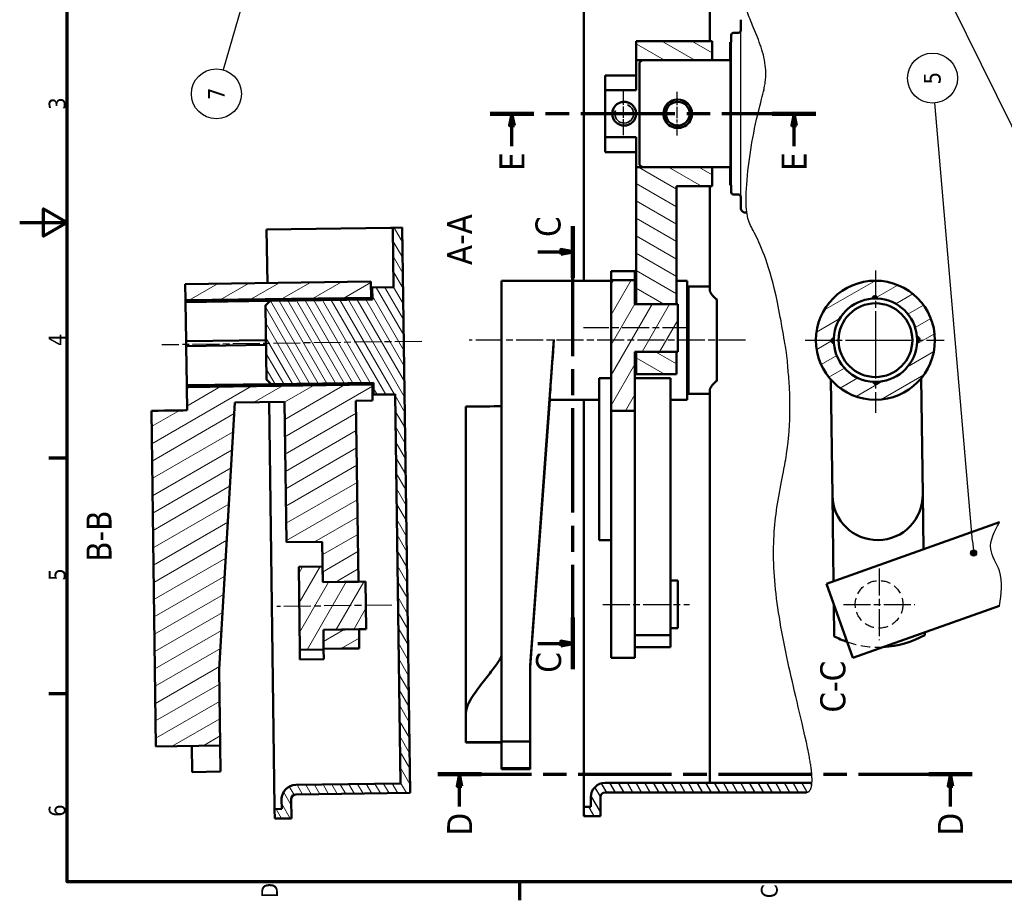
# Model space of a CAD drawing. Header units: millimetres. Extents: x -246 to 594, y -554 to 40.
# Tile 1 of 9: x -246 to 168, y -542 to -172. Entities that reach past the tile are written whole.
import ezdxf

# ---------------------------------------------------------------- set-up
doc = ezdxf.new("R2010")
doc.units = ezdxf.units.MM
doc.header["$LTSCALE"] = 2
doc.linetypes.add('ACISOWELD', pattern=[3, 2, -1])
doc.linetypes.add('CHAIN', pattern=[0.3543, 0.2362, -0.0295, 0.0591, -0.0295])
for name, color, linetype, lineweight in [('Axe de construction (ISO)', 7, 'CHAIN', 25), ('Cadre (ISO)', 7, 'Continuous', 70), ('Etroit visible (ISO)', 7, 'Continuous', 35), ("Géométrie d'esquisse (ISO)", 7, 'Continuous', 25), ('Hachure (ISO)', 7, 'Continuous', 18), ('Ligne de coupe (ISO)', 7, 'CHAIN', 70), ('Ligne interrompue (ISO)', 7, 'Continuous', 50), ('Symbole (ISO)', 7, 'Continuous', 25), ("Trait d'axe (ISO)", 7, 'Continuous', 25), ('Visible (ISO)', 7, 'Continuous', 50)]:
    doc.layers.add(name, color=color, linetype=linetype, lineweight=lineweight)
doc.styles.add('Texte de libellé (ISO)', font='TAHOMA.TTF')
doc.styles.add('Texte de note (ISO)', font='TAHOMA.TTF')

# ---------------------------------------------------------------- blocks, each defined once
blk = doc.blocks.new('Cadres Default Border')
at = {"layer": 'Cadre (ISO)'}
for p, q in [((49.5, 410), (49.5, 413.9)), ((99, 410), (99, 413.9)), ((10, 315), (6.1, 315))]:
    blk.add_line(p, q, dxfattribs=at)
at = {"layer": 'Cadre (ISO)', "flags": 128}
for points in [[(148.5, 420), (148.5, 410), (145.61, 415), (151.39, 415), (148.5, 410)], [(10, 10), (10, 410), (287, 410), (287, 10), (10, 10)]]:
    blk.add_lwpolyline(points, dxfattribs=at)
at = {"layer": 'Cadre (ISO)', "char_height": 3.5, "attachment_point": 7, "style": 'Texte de note (ISO)'}
for s, insert in [('6', (23.63, 410.33)), ('5', (73.23, 410.33)), ('4', (122.53, 410.4)), ('3', (172.16, 410.33)), ('D', (6.57, 365.75)), ('C', (6.56, 260.69))]:
    blk.add_mtext(s, dxfattribs=dict(at, insert=insert))
blk = doc.blocks.new('SectionConversion2D1')
at = {"layer": 'Ligne de coupe (ISO)', "linetype": 'CHAIN', "ltscale": 41.821899}
blk.add_line((171.35, 252.69), (171.35, 321.18), dxfattribs=at)
at = {"layer": 'Ligne de coupe (ISO)', "linetype": 'Continuous', "lineweight": 140}
for p, q in [((171.35, 311.96), (171.35, 321.18)), ((171.35, 252.69), (171.35, 261.91))]:
    blk.add_line(p, q, dxfattribs=at)
at = {"layer": 'Ligne de coupe (ISO)', "linetype": 'Continuous'}
for p, q in [((164.55, 316.57), (168.85, 316.57)), ((171.35, 316.57), (168.85, 317.07)), ((168.85, 317.07), (168.85, 316.07)), ((168.85, 316.57), (171.35, 316.57)), ((168.85, 316.07), (171.35, 316.57)), ((164.55, 257.3), (168.85, 257.3)), ((171.35, 257.3), (168.85, 257.8)), ((168.85, 257.8), (168.85, 256.8)), ((168.85, 257.3), (171.35, 257.3)), ((168.85, 256.8), (171.35, 257.3))]:
    blk.add_line(p, q, dxfattribs=at)
at = {"layer": 'Ligne de coupe (ISO)', "linetype": 'Continuous', "flags": 128}
for points in [[(168.85, 316.07), (171.35, 316.57), (168.85, 317.07), (168.85, 316.07)], [(168.85, 256.8), (171.35, 257.3), (168.85, 257.8), (168.85, 256.8)]]:
    blk.add_lwpolyline(points, dxfattribs=at)
at = {"layer": 'Ligne de coupe (ISO)'}
for points in [[(168.85, 316.07), (171.35, 316.57), (168.85, 317.07), (168.85, 316.07)], [(168.85, 256.8), (171.35, 257.3), (168.85, 257.8), (168.85, 256.8)]]:
    blk.add_solid(points, dxfattribs=at)
at = {"layer": 'Ligne de coupe (ISO)', "char_height": 5.25, "attachment_point": 7, "style": 'Texte de libellé (ISO)'}
for insert in [(159.32, 313.94), (159.32, 254.67)]:
    blk.add_mtext('E', dxfattribs=dict(at, insert=insert))
blk = doc.blocks.new('SectionConversion2D3')
at = {"layer": 'Ligne de coupe (ISO)', "linetype": 'CHAIN', "ltscale": 41.5858}
blk.add_line((32.58, 332.14), (32.58, 219.87), dxfattribs=at)
at = {"layer": 'Ligne de coupe (ISO)', "linetype": 'Continuous', "lineweight": 140}
for p, q in [((32.58, 332.14), (32.58, 323)), ((32.58, 229), (32.58, 219.87))]:
    blk.add_line(p, q, dxfattribs=at)
at = {"layer": 'Ligne de coupe (ISO)', "linetype": 'Continuous'}
for p, q in [((25.81, 327.57), (30.08, 327.57)), ((32.58, 327.57), (30.08, 328.07)), ((30.08, 328.07), (30.08, 327.07)), ((30.08, 327.57), (32.58, 327.57)), ((30.08, 327.07), (32.58, 327.57)), ((25.81, 224.43), (30.08, 224.43)), ((32.58, 224.43), (30.08, 224.93)), ((30.08, 224.93), (30.08, 223.93)), ((30.08, 224.43), (32.58, 224.43)), ((30.08, 223.93), (32.58, 224.43))]:
    blk.add_line(p, q, dxfattribs=at)
at = {"layer": 'Ligne de coupe (ISO)', "linetype": 'Continuous', "flags": 128}
for points in [[(30.08, 327.07), (32.58, 327.57), (30.08, 328.07), (30.08, 327.07)], [(30.08, 223.93), (32.58, 224.43), (30.08, 224.93), (30.08, 223.93)]]:
    blk.add_lwpolyline(points, dxfattribs=at)
at = {"layer": 'Ligne de coupe (ISO)'}
for points in [[(30.08, 327.07), (32.58, 327.57), (30.08, 328.07), (30.08, 327.07)], [(30.08, 223.93), (32.58, 224.43), (30.08, 224.93), (30.08, 223.93)]]:
    blk.add_solid(points, dxfattribs=at)
at = {"layer": 'Ligne de coupe (ISO)', "char_height": 5.25, "attachment_point": 7, "style": 'Texte de libellé (ISO)'}
for insert in [(19.71, 324.94), (19.71, 221.81)]:
    blk.add_mtext('D', dxfattribs=dict(at, insert=insert))
blk = doc.blocks.new('SectionConversion2D5')
at = {"layer": 'Ligne de coupe (ISO)', "linetype": 'Continuous'}
for p, q in [((60.06, 311.15), (60.06, 306.27)), ((142.32, 311.15), (142.32, 306.27)), ((59.56, 306.27), (60.06, 303.77)), ((60.56, 306.27), (59.56, 306.27)), ((60.06, 306.27), (60.06, 303.77)), ((60.06, 303.77), (60.56, 306.27)), ((141.82, 306.27), (142.32, 303.77)), ((142.82, 306.27), (141.82, 306.27)), ((142.32, 306.27), (142.32, 303.77)), ((142.32, 303.77), (142.82, 306.27))]:
    blk.add_line(p, q, dxfattribs=at)
at = {"layer": 'Ligne de coupe (ISO)', "linetype": 'CHAIN', "ltscale": 46.437862}
blk.add_line((54.63, 303.77), (147.75, 303.77), dxfattribs=at)
at = {"layer": 'Ligne de coupe (ISO)', "linetype": 'Continuous', "lineweight": 140}
for p, q in [((54.63, 303.77), (65.48, 303.77)), ((136.9, 303.77), (147.75, 303.77))]:
    blk.add_line(p, q, dxfattribs=at)
at = {"layer": 'Ligne de coupe (ISO)', "linetype": 'Continuous', "flags": 128}
for points in [[(59.56, 306.27), (60.06, 303.77), (60.56, 306.27), (59.56, 306.27)], [(141.82, 306.27), (142.32, 303.77), (142.82, 306.27), (141.82, 306.27)]]:
    blk.add_lwpolyline(points, dxfattribs=at)
at = {"layer": 'Ligne de coupe (ISO)'}
for points in [[(59.56, 306.27), (60.06, 303.77), (60.56, 306.27), (59.56, 306.27)], [(141.82, 306.27), (142.32, 303.77), (142.82, 306.27), (141.82, 306.27)]]:
    blk.add_solid(points, dxfattribs=at)
at = {"layer": 'Ligne de coupe (ISO)', "insert": (53.91, 306.16), "char_height": 5.25, "attachment_point": 7, "line_spacing_factor": 2.922066, "style": 'Texte de libellé (ISO)'}
blk.add_mtext('C', dxfattribs=at)
at = {"layer": 'Ligne de coupe (ISO)', "insert": (145.46, 306.28), "char_height": 5.25, "attachment_point": 7, "style": 'Texte de libellé (ISO)'}
blk.add_mtext('C', dxfattribs=at)
blk = doc.blocks.new('Repère5')
at = {"layer": 'Symbole (ISO)'}
h = blk.add_hatch(color=256, dxfattribs=at)
edge = h.paths.add_edge_path(flags=0)
edge.add_arc((112.38, 183.67), 0.625, 0, 360)
for q in [(194.41, 224.24), (112.94, 183.95)]:
    blk.add_line((114.62, 184.78), q, dxfattribs=at)
for centre, radius in [((199.1, 226.56), 5.25), ((112.38, 183.67), 0.625)]:
    blk.add_circle(centre, radius, dxfattribs=at)
at = {"layer": 'Symbole (ISO)', "insert": (199.1, 226.56), "char_height": 3.5, "attachment_point": 5, "style": 'Texte de note (ISO)'}
blk.add_mtext('4', dxfattribs=at)
blk = doc.blocks.new('Repère6')
at = {"layer": 'Symbole (ISO)'}
h = blk.add_hatch(color=256, dxfattribs=at)
edge = h.paths.add_edge_path(flags=0)
edge.add_arc((79.05, 219.57), 0.625, 0, 360)
for q in [(173.61, 227.75), (79.67, 219.62)]:
    blk.add_line((81.54, 219.79), q, dxfattribs=at)
for centre, radius in [((178.82, 228.2), 5.25), ((79.05, 219.57), 0.625)]:
    blk.add_circle(centre, radius, dxfattribs=at)
at = {"layer": 'Symbole (ISO)', "insert": (178.82, 228.23), "char_height": 3.5, "attachment_point": 5, "style": 'Texte de note (ISO)'}
blk.add_mtext('5', dxfattribs=at)
blk = doc.blocks.new('Repère11')
at = {"layer": 'Symbole (ISO)'}
h = blk.add_hatch(color=256, dxfattribs=at)
edge = h.paths.add_edge_path(flags=0)
edge.add_arc((205.02, 370.17), 0.625, 0, 360)
for q in [(180.55, 377.23), (204.42, 370.34)]:
    blk.add_line((202.62, 370.86), q, dxfattribs=at)
for centre, radius in [((175.52, 378.68), 5.25), ((205.02, 370.17), 0.625)]:
    blk.add_circle(centre, radius, dxfattribs=at)
at = {"layer": 'Symbole (ISO)', "insert": (175.52, 378.68), "char_height": 3.5, "attachment_point": 5, "style": 'Texte de note (ISO)'}
blk.add_mtext('7', dxfattribs=at)

msp = doc.modelspace()

# ---------------------------------------------------------------- hatches: boundary and pattern name
h = msp.add_hatch()
h.set_pattern_fill('ANSI31', color=256, angle=75, style=0)
edge = h.paths.add_edge_path()
edge.add_spline(control_points=[(84.66, -496.46), (85.73, -496.33), (86.42, -495.55), (86.8, -494.24), (86.92, -492.47)], knot_values=[0.002155, 0.002155, 0.002155, 0.002155, 0.002155, 0.026132, 0.026132, 0.026132, 0.026132, 0.026132], degree=4, periodic=0)
edge.add_spline(control_points=[(86.92, -492.47), (86.92, -492.47), (86.92, -492.47), (86.92, -492.46), (86.92, -492.46)], knot_values=[0.026132, 0.026132, 0.026132, 0.026132, 0.026132, 0.026178, 0.026178, 0.026178, 0.026178, 0.026178], degree=4, periodic=0)
edge.add_line((86.92, -492.46), (0.02, -492.46))
edge.add_arc((0.02, -498.46), 6, 90, 180)
edge.add_line((-5.98, -498.46), (-5.98, -502.46))
edge.add_line((-5.98, -502.46), (-8.98, -502.46))
edge.add_line((-8.98, -502.46), (-8.98, -506.46))
edge.add_line((-8.98, -506.46), (-1.98, -506.46))
edge.add_line((-1.98, -506.46), (-1.98, -498.46))
edge.add_arc((0.02, -498.46), 2, 90, 180, ccw=False)
edge.add_line((0.02, -496.46), (84.66, -496.46))
at = {"layer": 'Hachure (ISO)'}
h = msp.add_hatch(dxfattribs=at)
h.set_pattern_fill('ANSI31', scale=50.8, angle=105, style=0)
h.set_pattern_definition([(150, (594, -554), (-3.175, -5.49926), [])])
h.paths.add_polyline_path([(30.02, -311.3), (13.02, -311.3), (13.02, -320.8), (30.02, -320.8)])
h.paths.add_polyline_path([(13.02, -180.8), (13.02, -188.8), (15.52, -188.8), (45.02, -188.8), (45.02, -180.8)])
h.paths.add_polyline_path([(30.02, -241.8), (45.02, -241.8), (45.02, -233.8), (15.52, -233.8), (13.02, -233.8), (13.02, -291.3), (30.02, -291.3)])
h = msp.add_hatch(dxfattribs=at)
h.set_pattern_fill('ANSI31', angle=75, style=0)
edge = h.paths.add_edge_path()
edge.add_line((-89.22, -259.2), (-88.88, -284.24))
edge.add_line((-88.88, -284.24), (-97.88, -284.36))
edge.add_line((-97.88, -284.36), (-97.81, -289.36))
edge.add_line((-97.81, -289.36), (-140.8, -289.95))
edge.add_spline(control_points=[(-140.8, -289.95), (-141.85, -291.03), (-142.77, -291.98)], knot_values=[0, 0, 0, 0.282955, 0.282955, 0.282955], weights=[1, 1.001845, 1], degree=2, periodic=0)
edge.add_line((-142.77, -291.98), (-142.35, -322.95))
edge.add_spline(control_points=[(-142.35, -322.95), (-141.4, -323.88), (-140.32, -324.93)], knot_values=[0, 0, 0, 0.282955, 0.282955, 0.282955], weights=[1, 1.001845, 1], degree=2, periodic=0)
edge.add_line((-140.32, -324.93), (-97.32, -324.33))
edge.add_line((-97.32, -324.33), (-97.26, -329.34))
edge.add_line((-97.26, -329.34), (-88.26, -329.21))
edge.add_line((-88.26, -329.21), (-86, -492.73))
edge.add_line((-86, -492.73), (-130, -493.34))
edge.add_ellipse((-129.92, -499.34), major_axis=(-0.08, 6), ratio=0.999905, start_angle=0, end_angle=90)
edge.add_line((-135.92, -499.42), (-135.86, -503.42))
edge.add_line((-135.86, -503.42), (-138.86, -503.46))
edge.add_line((-138.86, -503.46), (-138.81, -507.46))
edge.add_line((-138.81, -507.46), (-131.81, -507.37))
edge.add_line((-131.81, -507.37), (-131.92, -499.37))
edge.add_ellipse((-129.92, -499.34), major_axis=(-0.03, 2), ratio=0.999905, start_angle=0, end_angle=90, ccw=False)
edge.add_line((-129.95, -497.34), (-81.95, -496.68))
edge.add_line((-81.95, -496.68), (-85.22, -259.14))
edge.add_line((-85.22, -259.14), (-89.22, -259.2))
h = msp.add_hatch(dxfattribs=at)
h.set_pattern_fill('ANSI31', scale=50.8, angle=195, style=0)
h.set_pattern_definition([(240, (594, -554), (5.49926, -3.175), [])])
h.paths.add_polyline_path([(12.52, -281.21), (2.52, -281.21), (2.52, -336.14), (12.52, -336.14), (12.52, -311.3), (13.02, -311.3), (30.02, -311.3), (30.52, -311.3), (30.52, -291.3), (30.02, -291.3), (13.02, -291.3), (12.52, -291.3)])
h = msp.add_hatch(dxfattribs=at)
h.set_pattern_fill('ANSI31', scale=50.8, angle=165, style=0)
h.set_pattern_definition([(210, (594, -549.673), (3.175, -5.49926), [])])
h.paths.add_polyline_path([(-118.4, -428.12), (-118.29, -436.14), (-103.29, -435.93), (-103.4, -427.92)])
h.paths.add_polyline_path([(-162.17, -444.75), (-155.54, -332.64), (-134.72, -332.35), (-133.91, -391.35), (-118.91, -391.14), (-118.76, -401.55), (-118.67, -408.17), (-103.67, -407.96), (-104.72, -331.94), (-97.72, -331.84), (-97.81, -325.11), (-175.81, -326.18), (-175.67, -335.93), (-190.67, -336.13), (-188.73, -477.12), (-161.73, -476.75)])
h.paths.add_polyline_path([(-98.41, -281.87), (-176.4, -282.94), (-176.31, -289.67), (-98.32, -288.6)])
h = msp.add_hatch(dxfattribs=at)
h.set_pattern_fill('ANSI31', scale=50.8, angle=165, style=0)
h.set_pattern_definition([(210, (594, -554), (3.175, -5.49926), [])])
edge = h.paths.add_edge_path()
edge.add_ellipse((113.61, -306.46), major_axis=(0.34, -25), ratio=1, start_angle=0, end_angle=360)
edge = h.paths.add_edge_path(flags=0)
edge.add_ellipse((113.61, -306.46), major_axis=(0.76, 17.48), ratio=1, start_angle=276.9897, end_angle=360)
edge.add_ellipse((113.37, -288.96), major_axis=(-0.999, -0.042), ratio=1, start_angle=176.7255, end_angle=360)
edge.add_ellipse((113.61, -306.46), major_axis=(-17.48, 0.76), ratio=1, start_angle=276.549, end_angle=360)
edge.add_ellipse((96.11, -306.7), major_axis=(0.042, -0.999), ratio=1, start_angle=176.7255, end_angle=360)
edge.add_ellipse((113.61, -306.46), major_axis=(-0.76, -17.48), ratio=1, start_angle=276.549, end_angle=360)
edge.add_ellipse((113.85, -323.96), major_axis=(0.999, 0.042), ratio=1, start_angle=176.7255, end_angle=360)
edge.add_ellipse((113.61, -306.46), major_axis=(17.49, -0.63), ratio=1, start_angle=276.1083, end_angle=360)
edge.add_ellipse((131.1, -306.09), major_axis=(-0.05, 0.999), ratio=1, start_angle=176.7255, end_angle=360)
h = msp.add_hatch(dxfattribs=at)
h.set_pattern_fill('ANSI31', scale=50.8, angle=195, style=0)
h.set_pattern_definition([(240, (594, -549.673), (5.49926, -3.175), [])])
h.paths.add_polyline_path([(-128.28, -436.55), (-118.28, -436.41), (-118.29, -436.14), (-118.4, -428.12), (-103.4, -427.92), (-100.4, -427.88), (-100.67, -407.92), (-103.67, -407.96), (-118.67, -408.17), (-118.76, -401.55), (-128.76, -401.69)])

# ---------------------------------------------------------------- linework, layer by layer
for p, q in [((57.02, -246.3), (57.02, -176.3)), ((53.02, -181.3), (53.02, -241.3)), ((52.52, -233.8), (52.52, -188.8))]:
    msp.add_line(p, q)
at = {"linetype": 'ACISOWELD'}
msp.add_circle((115.13, -417.45), 10, dxfattribs=at)
msp.add_spline([(165.69, -418.02), (165.69, -403.42), (162.08, -394.28), (165.69, -382.99)], degree=3)
at = {"layer": 'Axe de construction (ISO)', "ltscale": 10.213399}
for p, q in [((7.8, -220.3), (7.8, -201.92)), ((30.31, -220.44), (30.31, -202.06))]:
    msp.add_line(p, q, dxfattribs=at)
at = {"layer": 'Axe de construction (ISO)', "linetype": 'CHAIN', "ltscale": 23.990969}
for p, q in [((113.61, -277.24), (113.61, -336.92)), ((-77.08, -306.95), (-186.26, -308.45)), ((84.06, -306.46), (142.45, -306.46)), ((115.13, -402.45), (115.13, -432.45)), ((-89.68, -417.75), (-137.96, -418.42)), ((100.13, -417.45), (130.13, -417.45))]:
    msp.add_line(p, q, dxfattribs=at)
at = {"layer": 'Axe de construction (ISO)', "linetype": 'CHAIN', "ltscale": 5.555937}
for p, q in [((113.61, -301.46), (113.61, -311.46)), ((108.61, -306.46), (118.61, -306.46))]:
    msp.add_line(p, q, dxfattribs=at)
at = {"layer": 'Etroit visible (ISO)'}
for centre, radius, start, end in [((30.52, -211.3), 5.81, 38.744, 308.744), ((8.02, -211.3), 3.95, 160, 70)]:
    msp.add_arc(centre, radius, start, end, dxfattribs=at)
at = {"layer": "Géométrie d'esquisse (ISO)"}
msp.add_open_spline([(86.92, -492.46), (88.19, -473.87), (50.06, -377.18), (93.78, -380.8), (65.19, -250.5), (56.49, -265.08), (61.99, -209.28), (72.03, -194.33), (59.14, -169.15), (57.33, -161.81), (68.56, -133.99), (83.29, -123.67), (85.23, -114.83), (84.25, -111.91)], degree=4, knots=[0.026178, 0.026178, 0.026178, 0.026178, 0.026178, 0.2782792, 0.3813053, 0.4749812, 0.5584113, 0.6286291, 0.6993503, 0.7637501, 0.8266917, 0.8843442, 1, 1, 1, 1, 1], dxfattribs=at)
for points in [[(84.66, -496.46), (85.73, -496.33), (86.42, -495.55), (86.8, -494.24), (86.92, -492.47)], [(86.92, -492.47), (86.92, -492.47), (86.92, -492.47), (86.92, -492.46), (86.92, -492.46)]]:
    msp.add_open_spline(points, degree=4, dxfattribs=at)
at = {"layer": 'Ligne interrompue (ISO)', "linetype": 'ACISOWELD', "lineweight": -3}
msp.add_arc((114.82, -395.45), 40, 250.7426, 272.9575, dxfattribs=at)
at = {"layer": "Trait d'axe (ISO)", "linetype": 'CHAIN', "ltscale": 23.990969}
for p, q in [((35.52, -301.3), (-9.02, -301.3)), ((58.95, -306.46), (-57.19, -306.46)), ((-0.98, -417.45), (35.52, -417.45))]:
    msp.add_line(p, q, dxfattribs=at)
at = {"layer": 'Visible (ISO)'}
for p, q in [((-8.98, -281.46), (-8.98, -105.46)), ((44.02, -180.8), (44.02, -115.46)), ((57.02, -171.8), (57.02, -176.3)), ((56.02, -177.3), (54.02, -177.3)), ((13.02, -180.8), (13.02, -188.8)), ((45.02, -180.8), (13.02, -180.8)), ((45.02, -188.8), (45.02, -180.8)), ((53.02, -181.3), (52.52, -181.3)), ((52.52, -181.3), (52.52, -188.8)), ((53.02, -178.3), (53.02, -181.3)), ((13.02, -188.8), (45.02, -188.8)), ((13.02, -188.8), (13.02, -201.38)), ((15.52, -188.8), (14.52, -189.8)), ((14.52, -189.8), (14.52, -232.8)), ((52.52, -188.8), (15.52, -188.8)), ((0.02, -195.2), (13.02, -195.2)), ((0.02, -201.38), (0.02, -195.2)), ((13.02, -201.38), (0.02, -201.38)), ((0.02, -221.22), (0.02, -201.38)), ((3.02, -211.3), (3.02, -211.3)), ((13.02, -211.3), (13.02, -211.3)), ((25.52, -211.3), (25.52, -211.3)), ((35.52, -211.3), (35.52, -211.3)), ((0.02, -221.22), (13.02, -221.22)), ((0.02, -227.4), (0.02, -221.22)), ((13.02, -221.22), (13.02, -233.8)), ((13.02, -227.4), (0.02, -227.4)), ((45.02, -233.8), (13.02, -233.8)), ((13.02, -233.8), (13.02, -291.3)), ((14.52, -232.8), (15.52, -233.8)), ((15.52, -233.8), (52.52, -233.8)), ((45.02, -241.8), (45.02, -233.8)), ((52.52, -233.8), (52.52, -241.3)), ((30.02, -241.8), (45.02, -241.8)), ((30.02, -291.3), (30.02, -241.8)), ((44.02, -285.43), (44.02, -241.8)), ((52.52, -241.3), (53.02, -241.3)), ((53.02, -241.3), (53.02, -244.3)), ((54.02, -245.3), (56.02, -245.3)), ((57.02, -246.3), (57.02, -250.8)), ((-142.22, -259.93), (-90.22, -259.21)), ((-141.91, -282.46), (-142.22, -259.93)), ((-90.22, -259.21), (-89.22, -259.2)), ((-89.22, -259.2), (-85.22, -259.14)), ((-89.22, -259.2), (-88.88, -284.24)), ((-81.95, -496.68), (-85.22, -259.14)), ((2.52, -281.21), (2.52, -277.4)), ((2.52, -277.4), (12.52, -277.4)), ((12.52, -281.21), (2.52, -281.21)), ((2.52, -281.21), (2.52, -336.14)), ((12.52, -281.21), (12.52, -277.4)), ((12.52, -291.3), (12.52, -281.21)), ((-98.41, -281.86), (-176.4, -282.93)), ((-98.41, -281.87), (-176.4, -282.94)), ((-176.4, -282.94), (-176.4, -282.93)), ((-176.4, -282.94), (-176.31, -289.67)), ((-98.41, -281.87), (-98.41, -281.86)), ((-98.32, -288.6), (-98.41, -281.87)), ((-88.88, -284.23), (-97.88, -284.35)), ((-88.88, -284.24), (-97.88, -284.36)), ((-97.88, -284.35), (-97.88, -284.36)), ((-97.88, -284.36), (-97.81, -289.36)), ((-43.48, -306.12), (-43.48, -281.46)), ((2.52, -281.46), (-43.48, -281.46)), ((13.02, -281.46), (12.52, -281.46)), ((34.52, -281.46), (30.02, -281.46)), ((34.52, -331.46), (34.52, -281.46)), ((35.02, -283.96), (35.02, -328.96)), ((44.02, -283.96), (35.02, -283.96)), ((-176.31, -289.67), (-98.32, -288.6)), ((-97.81, -289.35), (-140.8, -289.94)), ((-97.81, -289.36), (-140.8, -289.95)), ((-98.32, -288.6), (-98.31, -289.36)), ((35.02, -288.96), (34.52, -288.96)), ((47.02, -289.43), (47.02, -323.49)), ((-176.3, -290.46), (-176.31, -289.67)), ((-140.83, -289.97), (-176.3, -290.46)), ((-176.07, -306.93), (-176.3, -290.46)), ((-142.78, -291.97), (-140.8, -289.94)), ((-142.77, -291.98), (-142.78, -291.97)), ((-142.77, -291.98), (-142.35, -322.95)), ((-140.8, -289.94), (-140.8, -289.95)), ((30.52, -291.3), (12.52, -291.3)), ((12.52, -291.3), (13.02, -291.3)), ((13.02, -291.3), (30.02, -291.3)), ((30.02, -291.3), (30.52, -291.3)), ((30.52, -311.3), (30.52, -291.3)), ((-43.48, -334.12), (-43.48, -306.12)), ((-21.48, -306.12), (-31.48, -443.11)), ((-142.58, -306.47), (-176.07, -306.93)), ((-176.04, -308.93), (-176.07, -306.93)), ((-142.55, -308.47), (-176.04, -308.93)), ((-175.82, -325.4), (-176.04, -308.93)), ((12.52, -336.14), (12.52, -311.3)), ((12.52, -311.3), (30.52, -311.3)), ((12.52, -311.3), (13.02, -311.3)), ((30.02, -311.3), (13.02, -311.3)), ((13.02, -311.3), (13.02, -320.8)), ((30.02, -320.8), (30.02, -311.3)), ((30.02, -311.3), (30.52, -311.3)), ((-2.48, -322.45), (2.52, -322.45)), ((-2.48, -322.45), (-2.48, -371.2)), ((12.52, -322.45), (27.52, -322.45)), ((13.02, -320.8), (30.02, -320.8)), ((27.52, -430.39), (27.52, -322.45)), ((132.83, -322.45), (133.49, -371.2)), ((-140.35, -324.91), (-175.82, -325.4)), ((-175.81, -326.18), (-175.82, -325.4)), ((-97.81, -325.11), (-175.81, -326.18)), ((-175.81, -326.18), (-175.67, -335.93)), ((-142.35, -322.97), (-142.35, -322.95)), ((-142.35, -322.97), (-140.32, -324.94)), ((-140.32, -324.93), (-97.32, -324.33)), ((-97.32, -324.35), (-140.32, -324.94)), ((-140.32, -324.93), (-140.32, -324.94)), ((-97.82, -324.35), (-97.81, -325.11)), ((-97.72, -331.84), (-97.81, -325.11)), ((-97.32, -324.33), (-97.26, -329.34)), ((35.02, -323.96), (34.52, -323.96)), ((95.5, -371.72), (94.83, -322.97)), ((-97.26, -329.34), (-88.26, -329.21)), ((-88.26, -329.22), (-97.26, -329.35)), ((-97.26, -329.34), (-97.26, -329.35)), ((-88.26, -329.21), (-86, -492.73)), ((44.02, -328.96), (35.02, -328.96)), ((44.02, -492.46), (44.02, -327.49)), ((-162.17, -444.75), (-155.54, -332.64)), ((-155.54, -332.64), (-134.72, -332.35)), ((-134.72, -332.36), (-155.54, -332.65)), ((-138.87, -502.55), (-141.22, -332.45)), ((-134.72, -332.35), (-133.91, -391.35)), ((-104.72, -331.94), (-97.72, -331.84)), ((-97.72, -331.85), (-104.72, -331.95)), ((-103.67, -407.96), (-104.72, -331.94)), ((-97.72, -331.85), (-97.72, -331.84)), ((-58.48, -334.36), (-58.48, -463.34)), ((-43.48, -439.11), (-43.48, -334.12)), ((-23.28, -331.46), (-31.48, -443.79)), ((-2.48, -331.46), (-23.31, -331.46)), ((-8.98, -502.46), (-8.98, -331.46)), ((34.52, -331.46), (27.52, -331.46)), ((-175.67, -335.93), (-190.67, -336.13)), ((-190.67, -336.13), (-188.73, -477.12)), ((-190.67, -336.13), (-190.67, -336.13)), ((2.52, -336.14), (12.52, -336.14)), ((2.52, -364.2), (2.52, -336.14)), ((12.52, -364.2), (12.52, -336.14)), ((2.52, -364.2), (2.52, -413.94)), ((12.52, -364.2), (12.52, -413.94)), ((-2.48, -390.46), (-2.48, -371.2)), ((95.99, -407.81), (95.5, -371.72)), ((133.49, -371.2), (133.81, -394.34)), ((165.69, -382.99), (92.97, -408.89)), ((-133.91, -391.35), (-118.91, -391.14)), ((-118.91, -391.15), (-133.91, -391.36)), ((-133.91, -391.36), (-133.91, -391.35)), ((-118.91, -391.14), (-118.67, -408.17)), ((2.52, -390.46), (-2.48, -390.46)), ((-118.76, -401.55), (-128.76, -401.69)), ((-128.76, -401.69), (-128.28, -436.55)), ((-118.67, -408.17), (-118.76, -401.55)), ((-100.67, -407.92), (-118.67, -408.17)), ((-118.67, -408.17), (-103.67, -407.96)), ((-103.67, -407.94), (-100.67, -407.9)), ((-100.67, -407.9), (-100.67, -407.92)), ((-100.4, -427.88), (-100.67, -407.92)), ((27.52, -407.45), (30.52, -407.45)), ((30.52, -407.45), (30.52, -427.45)), ((92.97, -408.89), (104.04, -439.98)), ((2.52, -439.98), (2.52, -413.94)), ((12.52, -429.2), (12.52, -413.94)), ((96.31, -430.91), (96.13, -417.76)), ((104.04, -439.98), (165.69, -418.02)), ((-118.4, -428.12), (-100.4, -427.88)), ((-103.4, -427.92), (-118.4, -428.12)), ((-118.4, -428.12), (-118.29, -436.14)), ((-118.28, -436.41), (-118.4, -428.12)), ((-103.4, -427.94), (-100.4, -427.9)), ((-103.29, -435.93), (-103.4, -427.92)), ((-100.4, -427.88), (-100.4, -427.9)), ((12.52, -429.2), (12.52, -430.39)), ((27.52, -427.45), (30.52, -427.45)), ((134.29, -429.2), (134.3, -430.39)), ((12.52, -435.4), (12.52, -430.39)), ((27.52, -430.39), (12.52, -430.39)), ((27.52, -430.39), (27.52, -435.45)), ((-128.28, -436.55), (-118.28, -436.41)), ((-128.23, -440.65), (-128.28, -436.55)), ((-118.29, -436.14), (-103.29, -435.93)), ((-103.29, -435.94), (-118.29, -436.15)), ((-118.23, -440.51), (-118.28, -436.41)), ((-103.29, -435.93), (-103.29, -435.94)), ((12.52, -439.98), (12.52, -435.4)), ((27.52, -435.45), (12.52, -435.45)), ((-128.23, -440.65), (-118.23, -440.51)), ((-43.48, -475.1), (-43.48, -439.11)), ((2.52, -439.98), (12.52, -439.98)), ((-161.73, -476.75), (-162.17, -444.75)), ((-31.48, -475.1), (-31.48, -443.11)), ((-58.48, -463.34), (-58.48, -475.34)), ((-43.48, -475.34), (-58.48, -475.34)), ((-58.48, -475.55), (-58.48, -475.34)), ((-58.48, -475.55), (-43.48, -475.55)), ((-43.48, -486.25), (-43.48, -475.1)), ((-43.48, -475.1), (-31.48, -475.1)), ((-31.48, -486.25), (-31.48, -475.1)), ((-188.73, -477.12), (-161.73, -476.75)), ((-173.58, -487.91), (-173.73, -476.91)), ((-161.58, -487.75), (-161.73, -476.75)), ((-173.58, -487.91), (-161.58, -487.75)), ((-43.48, -486.32), (-43.48, -486.25)), ((-43.48, -486.25), (-31.48, -486.25)), ((-43.48, -486.57), (-43.48, -486.32)), ((-43.48, -486.32), (-31.48, -486.32)), ((-43.48, -486.64), (-43.48, -486.57)), ((-43.48, -486.57), (-31.48, -486.57)), ((-43.48, -486.64), (-31.48, -486.64)), ((-31.48, -486.32), (-31.48, -486.25)), ((-31.48, -486.57), (-31.48, -486.32)), ((-31.48, -486.64), (-31.48, -486.57)), ((-86, -492.73), (-130, -493.34)), ((86.92, -492.46), (0.02, -492.46)), ((0.02, -496.46), (84.66, -496.46)), ((-135.92, -499.42), (-135.93, -498.51)), ((-135.92, -499.42), (-135.86, -503.42)), ((-131.81, -507.37), (-131.92, -499.37)), ((-129.95, -497.34), (-81.95, -496.68)), ((-5.98, -498.46), (-5.98, -502.46)), ((-1.98, -506.46), (-1.98, -498.46)), ((-138.86, -503.46), (-138.87, -502.55)), ((-135.86, -503.42), (-138.86, -503.46)), ((-138.86, -503.46), (-138.81, -507.46)), ((-5.98, -502.46), (-8.98, -502.46)), ((-8.98, -502.46), (-8.98, -506.46)), ((-138.81, -507.46), (-131.81, -507.37)), ((-8.98, -506.46), (-1.98, -506.46))]:
    msp.add_line(p, q, dxfattribs=at)
at = {"layer": 'Visible (ISO)', "flags": 128}
for points in [[(3.02, -211.3), (3.03, -210.98), (3.06, -210.66), (3.11, -210.34), (3.19, -210.02), (3.28, -209.7), (3.4, -209.38), (3.54, -209.08), (3.69, -208.79), (3.87, -208.51), (4.06, -208.25), (4.26, -208), (4.48, -207.77), (4.71, -207.55), (4.96, -207.35), (5.23, -207.15), (5.5, -206.98), (5.8, -206.82), (6.1, -206.68), (6.41, -206.57), (6.73, -206.47), (7.05, -206.4), (7.38, -206.34), (7.7, -206.31), (8.02, -206.3)], [(8.02, -206.3), (8.33, -206.31), (8.66, -206.34), (8.98, -206.4), (9.3, -206.47), (9.62, -206.57), (9.93, -206.68), (10.24, -206.82), (10.53, -206.98), (10.81, -207.15), (11.07, -207.35), (11.32, -207.55), (11.55, -207.77), (11.77, -208), (11.97, -208.25), (12.16, -208.51), (12.34, -208.79), (12.5, -209.08), (12.63, -209.39), (12.75, -209.7), (12.85, -210.02), (12.92, -210.34), (12.97, -210.66), (13.01, -210.98), (13.02, -211.3)], [(36.52, -211.3), (36.47, -212.07), (36.31, -212.85), (36.06, -213.6), (35.7, -214.32), (35.26, -214.97), (34.76, -215.54), (34.18, -216.05), (33.53, -216.49), (32.82, -216.84), (32.06, -217.1), (31.29, -217.25), (30.52, -217.3), (29.75, -217.25), (28.97, -217.1), (28.22, -216.84), (27.5, -216.49), (26.85, -216.05), (26.27, -215.54), (25.77, -214.97), (25.33, -214.32), (24.98, -213.6), (24.72, -212.85), (24.57, -212.07), (24.52, -211.3)], [(44.02, -285.43), (44.02, -285.56), (44.04, -285.69), (44.07, -285.83), (44.11, -285.97), (44.16, -286.12), (44.23, -286.27), (44.3, -286.43), (44.39, -286.59), (44.48, -286.75), (44.59, -286.92), (44.71, -287.1), (44.83, -287.27), (44.97, -287.45), (45.12, -287.63), (45.28, -287.81), (45.44, -288), (45.61, -288.18), (45.79, -288.36), (45.98, -288.55), (46.18, -288.73), (46.38, -288.91), (46.59, -289.09), (46.8, -289.26), (47.02, -289.43)], [(-140.8, -289.95), (-140.89, -290.04), (-140.98, -290.13), (-141.06, -290.22), (-141.15, -290.31), (-141.23, -290.4), (-141.32, -290.49), (-141.4, -290.57), (-141.49, -290.66), (-141.57, -290.74), (-141.65, -290.83), (-141.74, -290.91), (-141.82, -291), (-141.9, -291.08), (-141.98, -291.17), (-142.06, -291.25), (-142.14, -291.33), (-142.22, -291.42), (-142.3, -291.5), (-142.38, -291.58), (-142.46, -291.66), (-142.54, -291.74), (-142.62, -291.82), (-142.7, -291.9), (-142.77, -291.98)], [(-142.35, -322.95), (-142.27, -323.03), (-142.19, -323.11), (-142.11, -323.19), (-142.03, -323.27), (-141.95, -323.34), (-141.86, -323.42), (-141.78, -323.5), (-141.7, -323.58), (-141.62, -323.67), (-141.53, -323.75), (-141.45, -323.83), (-141.37, -323.91), (-141.28, -323.99), (-141.2, -324.07), (-141.11, -324.16), (-141.02, -324.24), (-140.94, -324.33), (-140.85, -324.41), (-140.76, -324.5), (-140.68, -324.58), (-140.59, -324.67), (-140.5, -324.75), (-140.41, -324.84), (-140.32, -324.93)], [(47.02, -323.49), (46.8, -323.66), (46.59, -323.84), (46.38, -324.01), (46.18, -324.19), (45.98, -324.38), (45.79, -324.56), (45.61, -324.74), (45.44, -324.93), (45.28, -325.11), (45.12, -325.29), (44.97, -325.47), (44.83, -325.65), (44.71, -325.83), (44.59, -326), (44.48, -326.17), (44.39, -326.34), (44.3, -326.5), (44.23, -326.65), (44.16, -326.81), (44.11, -326.96), (44.07, -327.1), (44.04, -327.24), (44.02, -327.37), (44.02, -327.49)], [(-58.48, -463.34), (-58.42, -462.38), (-58.24, -461.44), (-57.97, -460.54), (-57.62, -459.65), (-57.21, -458.77), (-56.75, -457.91), (-56.25, -457.06), (-55.72, -456.22), (-55.17, -455.39), (-54.6, -454.58), (-54.03, -453.77), (-53.45, -452.98), (-52.88, -452.21), (-52.31, -451.46), (-51.76, -450.73), (-51.21, -450.01), (-50.66, -449.3), (-50.11, -448.58), (-49.56, -447.87), (-49.02, -447.17), (-48.49, -446.47), (-47.96, -445.79), (-47.46, -445.13), (-46.97, -444.48), (-46.5, -443.85), (-46.06, -443.25), (-45.65, -442.67), (-45.26, -442.12), (-44.91, -441.6), (-44.58, -441.1), (-44.29, -440.65), (-44.04, -440.22), (-43.82, -439.82), (-43.63, -439.45), (-43.48, -439.11)]]:
    msp.add_lwpolyline(points, dxfattribs=at)
at = {"layer": 'Visible (ISO)'}
for centre, radius in [((8.02, -211.3), 5), ((30.52, -211.3), 6), ((30.52, -211.3), 5), ((113.61, -306.46), 25), ((113.61, -306.46), 15.5)]:
    msp.add_circle(centre, radius, dxfattribs=at)
for centre, radius, start, end in [((54.02, -178.3), 1, 90, 180), ((56.02, -176.3), 1, 270, 0), ((30.52, -211.3), 5, 0, 180), ((30.52, -211.3), 6, 180.0197, 359.9803), ((54.02, -244.3), 1, 180, 270), ((56.02, -246.3), 1, 0, 90), ((59.02, -250.8), 2, 180, 285.0728), ((113.61, -306.46), 17.5, 94.059, 177.51), ((113.37, -288.96), 1, 359.1472, 182.4217), ((113.61, -306.46), 17.5, 87.51, 94.059), ((113.61, -306.46), 17.5, 4.4997, 87.51), ((96.11, -306.7), 1, 89.1472, 272.4217), ((113.61, -306.46), 17.5, 177.51, 184.059), ((113.61, -306.46), 17.5, 357.9507, 4.4997), ((131.1, -306.09), 1, 269.588, 92.8625), ((113.61, -306.46), 17.5, 184.059, 267.51), ((113.61, -306.46), 17.5, 274.059, 357.9507), ((113.61, -306.46), 17.5, 267.51, 274.059), ((113.85, -323.96), 1, 179.1472, 2.4217), ((114.5, -371.46), 19, 180.7845, 0.7845), ((114.82, -395.45), 40, 242.4251, 250.7426), ((114.82, -395.45), 40, 272.9575, 299.1438), ((0.02, -498.46), 6, 90, 180), ((0.02, -498.46), 2, 90, 180)]:
    msp.add_arc(centre, radius, start, end, dxfattribs=at)
for centre, major_axis, ratio, start_param, end_param in [((-21.48, -306.46), (1.82, 25), 0.000994, 1.557177, 3.141665), ((-154.06, -307.63), (1.48, 25.02), 0.000006, 3.141592, 3.167781), ((-64.39, -334.08), (21.09, 0), 0.013691, 4.996453, 6.152665), ((-196.58, -336.21), (21.09, 0.29), 0.00008, 4.996453, 6.152665), ((-129.92, -499.34), (-0.08, 6), 0.999905, 0, 1.570796), ((-129.92, -499.34), (-0.03, 2), 0.999905, 0, 1.570796)]:
    msp.add_ellipse(centre, major_axis=major_axis, ratio=ratio, start_param=start_param, end_param=end_param, dxfattribs=at)

# ---------------------------------------------------------------- block references
at = {"xscale": 2, "yscale": 2, "zscale": 2, "rotation": 90}
msp.add_blockref('Cadres Default Border', (594, -554), dxfattribs=at)
at = {"layer": 'Ligne de coupe (ISO)', "xscale": 2, "yscale": 2, "zscale": 2, "rotation": 90}
for name in ['SectionConversion2D1', 'SectionConversion2D5', 'SectionConversion2D3']:
    msp.add_blockref(name, (594, -554), dxfattribs=at)
at = {"layer": 'Symbole (ISO)', "xscale": 2, "yscale": 2, "zscale": 2, "rotation": 90}
for name in ['Repère11', 'Repère5', 'Repère6']:
    msp.add_blockref(name, (594, -554), dxfattribs=at)

# ---------------------------------------------------------------- texts
at = {"layer": 'Symbole (ISO)', "char_height": 10.5, "attachment_point": 7, "rotation": 90, "style": 'Texte de libellé (ISO)'}
for s, insert in [('A-A ', (-55.91, -274.9)), ('B-B ', (-207.42, -399.51)), ('C-C ', (101.13, -462.91))]:
    msp.add_mtext(s, dxfattribs=dict(at, insert=insert))

doc.saveas('drawing.dxf')
